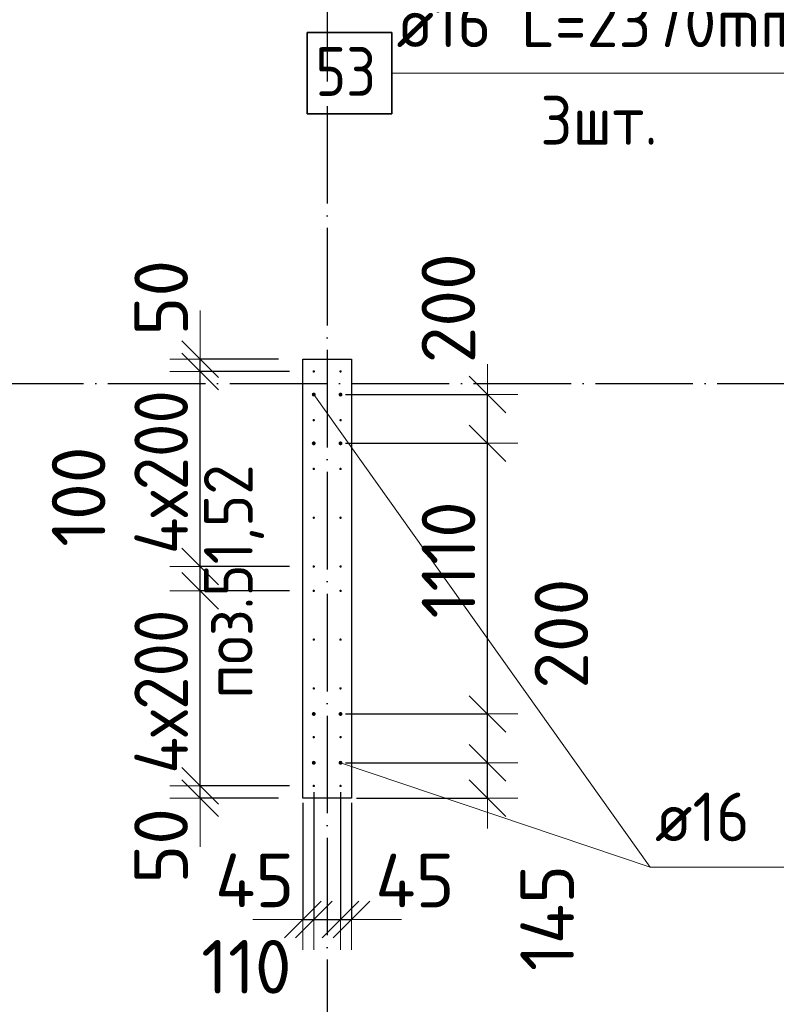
# Model space of a CAD drawing. Header units: millimetres. Extents: x 123094 to 184385, y 26948 to 48500.
# Tile 19 of 108: x 127338 to 130443, y 34154 to 38192. Entities that reach past the tile are written whole.
import ezdxf

# ---------------------------------------------------------------- set-up
doc = ezdxf.new("R2010")
doc.units = ezdxf.units.MM
doc.header["$PDMODE"] = 65
doc.linetypes.add('______11', pattern=[500, 400, -50, 0, -50])
doc.linetypes.add('______5', pattern=[1100, 800, -100, 100, -100])
for name, color, linetype, lineweight in [('Standard', 7, 'Continuous', 25), ('Арм.стержн. Выпуски', 180, 'Continuous', 35), ('Колонна (1)', 7, 'Continuous', 35), ('Размерная линия_ общее', 7, 'Continuous', 13)]:
    doc.layers.add(name, color=color, linetype=linetype, lineweight=lineweight)
doc.layers.add('Осевая линия_ общее', color=7, linetype='______5', lineweight=13, true_color=0xa0a0a0)
doc.styles.add('ISOCPEUR', font='ISOCPEUR')
doc.dimstyles.new('DIMSTYLE_3', dxfattribs={"dimtxt": 220, "dimasz": 250, "dimexe": 0, "dimexo": 0, "dimgap": 110, "dimtad": 2, "dimdec": 0, "dimrnd": 5, "dimzin": 12, "dimdsep": 46, "dimtxsty": 'ISOCPEUR', "dimblk1": 'ALL_ML_STRICH', "dimblk2": 'ALL_ML_STRICH', "dimsah": 1, "dimcen": 0, "dimclrd": 7, "dimclre": 256, "dimclrt": 7, "dimadec": 0, "dimazin": 0, "dimtfac": 1, "dimtdec": 0, "dimtix": 1, "dimtmove": 2, "dimatfit": 3, "dimfxl": 0, "dimtzin": 0, "dimlwd": 0, "dimlwe": -3, "dimarcsym": 0})
doc.dimstyles.new('DIMSTYLE_5', dxfattribs={"dimtxt": 220, "dimasz": 250, "dimexe": 0, "dimexo": 0, "dimgap": 110, "dimtad": 2, "dimdec": 0, "dimrnd": 5, "dimzin": 12, "dimdsep": 46, "dimtxsty": 'ISOCPEUR', "dimblk1": 'ALL_ML_STRICH', "dimblk2": 'ALL_ML_STRICH', "dimsah": 1, "dimcen": 0, "dimclrd": 7, "dimclre": 256, "dimclrt": 7, "dimadec": 0, "dimazin": 0, "dimtfac": 1, "dimtdec": 0, "dimtix": 1, "dimtmove": 2, "dimatfit": 3, "dimfxl": 0, "dimtvp": 1.2, "dimtzin": 0, "dimlwd": 0, "dimlwe": -3, "dimarcsym": 0})
doc.dimstyles.new('DIMSTYLE_7', dxfattribs={"dimtxt": 220, "dimasz": 250, "dimexe": 0, "dimexo": 0, "dimgap": 110, "dimtad": 0, "dimdec": 0, "dimrnd": 5, "dimzin": 12, "dimdsep": 46, "dimtxsty": 'ISOCPEUR', "dimblk1": 'ALL_ML_STRICH', "dimblk2": 'ALL_ML_STRICH', "dimsah": 1, "dimcen": 0, "dimclrd": 7, "dimclre": 256, "dimclrt": 7, "dimadec": 0, "dimazin": 0, "dimtfac": 1, "dimtdec": 0, "dimtix": 1, "dimtmove": 2, "dimatfit": 3, "dimfxl": 0, "dimtvp": 1.2, "dimtzin": 0, "dimlwd": 0, "dimlwe": -3, "dimarcsym": 0})

# ---------------------------------------------------------------- blocks, each defined once
blk = doc.blocks.new('ALL_ML_STRICH')
at = {"color": 0, "linetype": 'ByBlock', "lineweight": -2}
for p, q in [((0, -0.5), (0, 0.5)), ((-0.3, -0.3), (0.3, 0.3)), ((-1, 0), (0.5, 0))]:
    blk.add_line(p, q, dxfattribs=at)
blk = doc.blocks.new('*D385')
at = {"layer": 'DEFPOINTS', "color": 7, "linetype": 'Continuous', "lineweight": 13, "transparency": 33554687}
for p in [(128545, 35050), (128079, 35000), (128500, 35000)]:
    blk.add_point(p, dxfattribs=at)
at = {"layer": 'Размерная линия_ общее', "color": 253, "linetype": 'Continuous', "lineweight": -2, "true_color": 0xa0a0a0, "transparency": 33554687}
for p, q in [((128445, 35050), (128079, 35050)), ((128400, 35000), (128079, 35000))]:
    blk.add_line(p, q, dxfattribs=at)
at = {"layer": 'Размерная линия_ общее', "color": 7, "linetype": 'Continuous', "lineweight": -2, "transparency": 33554687}
blk.add_line((128079, 35000), (128079, 35050), dxfattribs=at)
at = {"layer": 'Размерная линия_ общее', "color": 7, "linetype": 'Continuous', "lineweight": 13, "transparency": 33554687, "xscale": 250, "yscale": 250, "zscale": 250}
for p, rotation in [((128079, 35000), 270), ((128079, 35050), 90)]:
    blk.add_blockref('ALL_ML_STRICH', p, dxfattribs=dict(at, rotation=rotation))
at = {"layer": 'Размерная линия_ общее', "color": 7, "linetype": 'Continuous', "lineweight": 13, "transparency": 33554687, "insert": (127918.5, 34804), "char_height": 220, "width": 440, "attachment_point": 5, "rotation": 90, "style": 'ISOCPEUR'}
blk.add_mtext('\\A1;{50}', dxfattribs=at)
blk = doc.blocks.new('*D386')
at = {"layer": 'DEFPOINTS', "color": 7, "linetype": 'Continuous', "lineweight": 13, "transparency": 33554687}
for p in [(128545, 35850), (128079, 35050), (128545, 35050)]:
    blk.add_point(p, dxfattribs=at)
at = {"layer": 'Размерная линия_ общее', "color": 253, "linetype": 'Continuous', "lineweight": -2, "true_color": 0xa0a0a0, "transparency": 33554687}
for p, q in [((128445, 35850), (128079, 35850)), ((128445, 35050), (128079, 35050))]:
    blk.add_line(p, q, dxfattribs=at)
at = {"layer": 'Размерная линия_ общее', "color": 7, "linetype": 'Continuous', "lineweight": -2, "transparency": 33554687}
blk.add_line((128079, 35050), (128079, 35850), dxfattribs=at)
at = {"layer": 'Размерная линия_ общее', "color": 7, "linetype": 'Continuous', "lineweight": 13, "transparency": 33554687, "xscale": 250, "yscale": 250, "zscale": 250}
for p, rotation in [((128079, 35850), 90), ((128079, 35050), 270)]:
    blk.add_blockref('ALL_ML_STRICH', p, dxfattribs=dict(at, rotation=rotation))
at = {"layer": 'Размерная линия_ общее', "color": 7, "linetype": 'Continuous', "lineweight": 13, "transparency": 33554687, "insert": (127809, 35100), "char_height": 220, "width": 11, "attachment_point": 1, "rotation": 90, "line_spacing_factor": 0.60241, "style": 'ISOCPEUR'}
blk.add_mtext('\\W0.91;4х200', dxfattribs=at)
blk = doc.blocks.new('*D387')
at = {"layer": 'DEFPOINTS', "color": 7, "linetype": 'Continuous', "lineweight": 13, "transparency": 33554687}
for p in [(128545, 35950), (128079, 35850), (128545, 35850)]:
    blk.add_point(p, dxfattribs=at)
at = {"layer": 'Размерная линия_ общее', "color": 253, "linetype": 'Continuous', "lineweight": -2, "true_color": 0xa0a0a0, "transparency": 33554687}
for p, q in [((128445, 35950), (128079, 35950)), ((128445, 35850), (128079, 35850))]:
    blk.add_line(p, q, dxfattribs=at)
at = {"layer": 'Размерная линия_ общее', "color": 7, "linetype": 'Continuous', "lineweight": -2, "transparency": 33554687}
blk.add_line((128079, 35850), (128079, 35950), dxfattribs=at)
at = {"layer": 'Размерная линия_ общее', "color": 7, "linetype": 'Continuous', "lineweight": 13, "transparency": 33554687, "xscale": 250, "yscale": 250, "zscale": 250}
for p, rotation in [((128079, 35850), 270), ((128079, 35950), 90)]:
    blk.add_blockref('ALL_ML_STRICH', p, dxfattribs=dict(at, rotation=rotation))
at = {"layer": 'Размерная линия_ общее', "color": 7, "linetype": 'Continuous', "lineweight": 13, "transparency": 33554687, "insert": (127580.1, 36236.2), "char_height": 220, "width": 660, "attachment_point": 5, "rotation": 90, "style": 'ISOCPEUR'}
blk.add_mtext('\\A1;{100}', dxfattribs=at)
blk = doc.blocks.new('*D388')
at = {"layer": 'DEFPOINTS', "color": 7, "linetype": 'Continuous', "lineweight": 13, "transparency": 33554687}
for p in [(128545, 36750), (128079, 35950), (128545, 35950)]:
    blk.add_point(p, dxfattribs=at)
at = {"layer": 'Размерная линия_ общее', "color": 253, "linetype": 'Continuous', "lineweight": -2, "true_color": 0xa0a0a0, "transparency": 33554687}
for p, q in [((128445, 36750), (128079, 36750)), ((128445, 35950), (128079, 35950))]:
    blk.add_line(p, q, dxfattribs=at)
at = {"layer": 'Размерная линия_ общее', "color": 7, "linetype": 'Continuous', "lineweight": -2, "transparency": 33554687}
blk.add_line((128079, 35950), (128079, 36750), dxfattribs=at)
at = {"layer": 'Размерная линия_ общее', "color": 7, "linetype": 'Continuous', "lineweight": 13, "transparency": 33554687, "xscale": 250, "yscale": 250, "zscale": 250}
for p, rotation in [((128079, 36750), 90), ((128079, 35950), 270)]:
    blk.add_blockref('ALL_ML_STRICH', p, dxfattribs=dict(at, rotation=rotation))
at = {"layer": 'Размерная линия_ общее', "color": 7, "linetype": 'Continuous', "lineweight": 13, "transparency": 33554687, "insert": (127809, 36000), "char_height": 220, "width": 11, "attachment_point": 1, "rotation": 90, "line_spacing_factor": 0.60241, "style": 'ISOCPEUR'}
blk.add_mtext('\\W0.91;4х200', dxfattribs=at)
blk = doc.blocks.new('*D389')
at = {"layer": 'DEFPOINTS', "color": 7, "linetype": 'Continuous', "lineweight": 13, "transparency": 33554687}
for p in [(128500, 36800), (128079, 36750), (128545, 36750)]:
    blk.add_point(p, dxfattribs=at)
at = {"layer": 'Размерная линия_ общее', "color": 253, "linetype": 'Continuous', "lineweight": -2, "true_color": 0xa0a0a0, "transparency": 33554687}
for p, q in [((128400, 36800), (128079, 36800)), ((128445, 36750), (128079, 36750))]:
    blk.add_line(p, q, dxfattribs=at)
at = {"layer": 'Размерная линия_ общее', "color": 7, "linetype": 'Continuous', "lineweight": -2, "transparency": 33554687}
blk.add_line((128079, 36750), (128079, 36800), dxfattribs=at)
at = {"layer": 'Размерная линия_ общее', "color": 7, "linetype": 'Continuous', "lineweight": 13, "transparency": 33554687, "xscale": 250, "yscale": 250, "zscale": 250}
for p, rotation in [((128079, 36750), 270), ((128079, 36800), 90)]:
    blk.add_blockref('ALL_ML_STRICH', p, dxfattribs=dict(at, rotation=rotation))
at = {"layer": 'Размерная линия_ общее', "color": 7, "linetype": 'Continuous', "lineweight": 13, "transparency": 33554687, "insert": (127919, 37051.8), "char_height": 220, "width": 440, "attachment_point": 5, "rotation": 90, "style": 'ISOCPEUR'}
blk.add_mtext('\\A1;{50}', dxfattribs=at)
blk = doc.blocks.new('*D390')
at = {"layer": 'DEFPOINTS', "color": 7, "linetype": 'Continuous', "lineweight": 13, "transparency": 33554687}
for p in [(128545, 35045), (128500, 35000), (128500, 34502.4)]:
    blk.add_point(p, dxfattribs=at)
at = {"layer": 'Размерная линия_ общее', "color": 253, "linetype": 'Continuous', "lineweight": -2, "true_color": 0xa0a0a0, "transparency": 33554687}
for p, q in [((128545, 35025), (128545, 34502.4)), ((128500, 34980), (128500, 34502.4))]:
    blk.add_line(p, q, dxfattribs=at)
at = {"layer": 'Размерная линия_ общее', "color": 7, "linetype": 'Continuous', "lineweight": -2, "transparency": 33554687}
blk.add_line((128500, 34502.4), (128545, 34502.4), dxfattribs=at)
at = {"layer": 'Размерная линия_ общее', "color": 7, "linetype": 'Continuous', "lineweight": 13, "transparency": 33554687, "xscale": 250, "yscale": 250, "zscale": 250}
blk.add_blockref('ALL_ML_STRICH', (128545, 34502.4), dxfattribs=at)
at = {"layer": 'Размерная линия_ общее', "color": 7, "linetype": 'Continuous', "lineweight": 13, "transparency": 33554687, "xscale": 250, "yscale": 250, "zscale": 250, "rotation": 180}
blk.add_blockref('ALL_ML_STRICH', (128500, 34502.4), dxfattribs=at)
at = {"layer": 'Размерная линия_ общее', "color": 7, "linetype": 'Continuous', "lineweight": 13, "transparency": 33554687, "insert": (128302.6, 34662.7), "char_height": 220, "width": 440, "attachment_point": 5, "style": 'ISOCPEUR'}
blk.add_mtext('\\A1;{45}', dxfattribs=at)
blk = doc.blocks.new('*D391')
at = {"layer": 'DEFPOINTS', "color": 7, "linetype": 'Continuous', "lineweight": 13, "transparency": 33554687}
for p in [(128545, 35045), (128655, 35045), (128545, 34502.4)]:
    blk.add_point(p, dxfattribs=at)
at = {"layer": 'Размерная линия_ общее', "color": 253, "linetype": 'Continuous', "lineweight": -2, "true_color": 0xa0a0a0, "transparency": 33554687}
for p, q in [((128545, 35025), (128545, 34502.4)), ((128655, 35025), (128655, 34502.4))]:
    blk.add_line(p, q, dxfattribs=at)
at = {"layer": 'Размерная линия_ общее', "color": 7, "linetype": 'Continuous', "lineweight": -2, "transparency": 33554687}
blk.add_line((128545, 34502.4), (128655, 34502.4), dxfattribs=at)
at = {"layer": 'Размерная линия_ общее', "color": 7, "linetype": 'Continuous', "lineweight": 13, "transparency": 33554687, "xscale": 250, "yscale": 250, "zscale": 250}
blk.add_blockref('ALL_ML_STRICH', (128655, 34502.4), dxfattribs=at)
at = {"layer": 'Размерная линия_ общее', "color": 7, "linetype": 'Continuous', "lineweight": 13, "transparency": 33554687, "xscale": 250, "yscale": 250, "zscale": 250, "rotation": 180}
blk.add_blockref('ALL_ML_STRICH', (128545, 34502.4), dxfattribs=at)
at = {"layer": 'Размерная линия_ общее', "color": 7, "linetype": 'Continuous', "lineweight": 13, "transparency": 33554687, "insert": (128268.6, 34308.2), "char_height": 220, "width": 660, "attachment_point": 5, "style": 'ISOCPEUR'}
blk.add_mtext('\\A1;{110}', dxfattribs=at)
blk = doc.blocks.new('*D392')
at = {"layer": 'DEFPOINTS', "color": 7, "linetype": 'Continuous', "lineweight": 13, "transparency": 33554687}
for p in [(128655, 35045), (128700, 35000), (128655, 34502.4)]:
    blk.add_point(p, dxfattribs=at)
at = {"layer": 'Размерная линия_ общее', "color": 253, "linetype": 'Continuous', "lineweight": -2, "true_color": 0xa0a0a0, "transparency": 33554687}
for p, q in [((128655, 35025), (128655, 34502.4)), ((128700, 34980), (128700, 34502.4))]:
    blk.add_line(p, q, dxfattribs=at)
at = {"layer": 'Размерная линия_ общее', "color": 7, "linetype": 'Continuous', "lineweight": -2, "transparency": 33554687}
blk.add_line((128655, 34502.4), (128700, 34502.4), dxfattribs=at)
at = {"layer": 'Размерная линия_ общее', "color": 7, "linetype": 'Continuous', "lineweight": 13, "transparency": 33554687, "xscale": 250, "yscale": 250, "zscale": 250}
blk.add_blockref('ALL_ML_STRICH', (128700, 34502.4), dxfattribs=at)
at = {"layer": 'Размерная линия_ общее', "color": 7, "linetype": 'Continuous', "lineweight": 13, "transparency": 33554687, "xscale": 250, "yscale": 250, "zscale": 250, "rotation": 180}
blk.add_blockref('ALL_ML_STRICH', (128655, 34502.4), dxfattribs=at)
at = {"layer": 'Размерная линия_ общее', "color": 7, "linetype": 'Continuous', "lineweight": 13, "transparency": 33554687, "insert": (128960.2, 34662.1), "char_height": 220, "width": 440, "attachment_point": 5, "style": 'ISOCPEUR'}
blk.add_mtext('\\A1;{45}', dxfattribs=at)
blk = doc.blocks.new('*D393')
at = {"layer": 'DEFPOINTS', "color": 7, "linetype": 'Continuous', "lineweight": 13, "transparency": 33554687}
for p in [(128655, 35145), (128700, 35000), (129258.1, 35000)]:
    blk.add_point(p, dxfattribs=at)
at = {"layer": 'Размерная линия_ общее', "color": 253, "linetype": 'Continuous', "lineweight": -2, "true_color": 0xa0a0a0, "transparency": 33554687}
for p, q in [((128675, 35145), (129258.1, 35145)), ((128720, 35000), (129258.1, 35000))]:
    blk.add_line(p, q, dxfattribs=at)
at = {"layer": 'Размерная линия_ общее', "color": 7, "linetype": 'Continuous', "lineweight": -2, "transparency": 33554687}
blk.add_line((129258.1, 35000), (129258.1, 35145), dxfattribs=at)
at = {"layer": 'Размерная линия_ общее', "color": 7, "linetype": 'Continuous', "lineweight": 13, "transparency": 33554687, "xscale": 250, "yscale": 250, "zscale": 250}
for p, rotation in [((129258.1, 35145), 90), ((129258.1, 35000), 270)]:
    blk.add_blockref('ALL_ML_STRICH', p, dxfattribs=dict(at, rotation=rotation))
at = {"layer": 'Размерная линия_ общее', "color": 7, "linetype": 'Continuous', "lineweight": 13, "transparency": 33554687, "insert": (129502.9, 34508.6), "char_height": 220, "width": 660, "attachment_point": 5, "rotation": 90, "style": 'ISOCPEUR'}
blk.add_mtext('\\A1;{145}', dxfattribs=at)
blk = doc.blocks.new('*D394')
at = {"layer": 'DEFPOINTS', "color": 7, "linetype": 'Continuous', "lineweight": 13, "transparency": 33554687}
for p in [(128655, 35345), (128655, 35145), (129258.1, 35145)]:
    blk.add_point(p, dxfattribs=at)
at = {"layer": 'Размерная линия_ общее', "color": 253, "linetype": 'Continuous', "lineweight": -2, "true_color": 0xa0a0a0, "transparency": 33554687}
for p, q in [((128675, 35345), (129258.1, 35345)), ((128675, 35145), (129258.1, 35145))]:
    blk.add_line(p, q, dxfattribs=at)
at = {"layer": 'Размерная линия_ общее', "color": 7, "linetype": 'Continuous', "lineweight": -2, "transparency": 33554687}
blk.add_line((129258.1, 35145), (129258.1, 35345), dxfattribs=at)
at = {"layer": 'Размерная линия_ общее', "color": 7, "linetype": 'Continuous', "lineweight": 13, "transparency": 33554687, "xscale": 250, "yscale": 250, "zscale": 250}
for p, rotation in [((129258.1, 35345), 90), ((129258.1, 35145), 270)]:
    blk.add_blockref('ALL_ML_STRICH', p, dxfattribs=dict(at, rotation=rotation))
at = {"layer": 'Размерная линия_ общее', "color": 7, "linetype": 'Continuous', "lineweight": 13, "transparency": 33554687, "insert": (129561, 35674.3), "char_height": 220, "width": 660, "attachment_point": 5, "rotation": 90, "style": 'ISOCPEUR'}
blk.add_mtext('\\A1;{200}', dxfattribs=at)
blk = doc.blocks.new('*D395')
at = {"layer": 'DEFPOINTS', "color": 7, "linetype": 'Continuous', "lineweight": 13, "transparency": 33554687}
for p in [(128655, 36455), (128655, 35345), (129258.1, 35345)]:
    blk.add_point(p, dxfattribs=at)
at = {"layer": 'Размерная линия_ общее', "color": 253, "linetype": 'Continuous', "lineweight": -2, "true_color": 0xa0a0a0, "transparency": 33554687}
for p, q in [((128675, 36455), (129258.1, 36455)), ((128675, 35345), (129258.1, 35345))]:
    blk.add_line(p, q, dxfattribs=at)
at = {"layer": 'Размерная линия_ общее', "color": 7, "linetype": 'Continuous', "lineweight": -2, "transparency": 33554687}
blk.add_line((129258.1, 35345), (129258.1, 36455), dxfattribs=at)
at = {"layer": 'Размерная линия_ общее', "color": 7, "linetype": 'Continuous', "lineweight": 13, "transparency": 33554687, "xscale": 250, "yscale": 250, "zscale": 250}
for p, rotation in [((129258.1, 36455), 90), ((129258.1, 35345), 270)]:
    blk.add_blockref('ALL_ML_STRICH', p, dxfattribs=dict(at, rotation=rotation))
at = {"layer": 'Размерная линия_ общее', "color": 7, "linetype": 'Continuous', "lineweight": 13, "transparency": 33554687, "insert": (129098.1, 35977), "char_height": 220, "width": 880, "attachment_point": 5, "rotation": 90, "style": 'ISOCPEUR'}
blk.add_mtext('\\A1;{1110}', dxfattribs=at)
blk = doc.blocks.new('*D396')
at = {"layer": 'DEFPOINTS', "color": 7, "linetype": 'Continuous', "lineweight": 13, "transparency": 33554687}
for p in [(128655, 36655), (128655, 36455), (129258.1, 36455)]:
    blk.add_point(p, dxfattribs=at)
at = {"layer": 'Размерная линия_ общее', "color": 253, "linetype": 'Continuous', "lineweight": -2, "true_color": 0xa0a0a0, "transparency": 33554687}
for p, q in [((128675, 36655), (129258.1, 36655)), ((128675, 36455), (129258.1, 36455))]:
    blk.add_line(p, q, dxfattribs=at)
at = {"layer": 'Размерная линия_ общее', "color": 7, "linetype": 'Continuous', "lineweight": -2, "transparency": 33554687}
blk.add_line((129258.1, 36455), (129258.1, 36655), dxfattribs=at)
at = {"layer": 'Размерная линия_ общее', "color": 7, "linetype": 'Continuous', "lineweight": 13, "transparency": 33554687, "xscale": 250, "yscale": 250, "zscale": 250}
for p, rotation in [((129258.1, 36655), 90), ((129258.1, 36455), 270)]:
    blk.add_blockref('ALL_ML_STRICH', p, dxfattribs=dict(at, rotation=rotation))
at = {"layer": 'Размерная линия_ общее', "color": 7, "linetype": 'Continuous', "lineweight": 13, "transparency": 33554687, "insert": (129097.5, 37008.9), "char_height": 220, "width": 660, "attachment_point": 5, "rotation": 90, "style": 'ISOCPEUR'}
blk.add_mtext('\\A1;{200}', dxfattribs=at)

msp = doc.modelspace()

# ---------------------------------------------------------------- hatches: boundary and pattern name
at = {"layer": 'Арм.стержн. Выпуски', "linetype": 'Continuous', "lineweight": 35, "transparency": 33554687}
for color, points in [(4, [(128550, 36750), (128549.6, 36751.9), (128548.5, 36753.5), (128546.9, 36754.6), (128545, 36755), (128543.1, 36754.6), (128541.5, 36753.5), (128540.4, 36751.9), (128540, 36750), (128540.4, 36748.1), (128541.5, 36746.5), (128543.1, 36745.4), (128545, 36745), (128546.9, 36745.4), (128548.5, 36746.5), (128549.6, 36748.1)]), (4, [(128660, 36750), (128659.6, 36751.9), (128658.5, 36753.5), (128656.9, 36754.6), (128655, 36755), (128653.1, 36754.6), (128651.5, 36753.5), (128650.4, 36751.9), (128650, 36750), (128650.4, 36748.1), (128651.5, 36746.5), (128653.1, 36745.4), (128655, 36745), (128656.9, 36745.4), (128658.5, 36746.5), (128659.6, 36748.1)]), (7, [(128553, 36655), (128552.4, 36658.1), (128550.7, 36660.7), (128548.1, 36662.4), (128545, 36663), (128541.9, 36662.4), (128539.3, 36660.7), (128537.6, 36658.1), (128537, 36655), (128537.6, 36651.9), (128539.3, 36649.3), (128541.9, 36647.6), (128545, 36647), (128548.1, 36647.6), (128550.7, 36649.3), (128552.4, 36651.9)]), (7, [(128663, 36655), (128662.4, 36658.1), (128660.7, 36660.7), (128658.1, 36662.4), (128655, 36663), (128651.9, 36662.4), (128649.3, 36660.7), (128647.6, 36658.1), (128647, 36655), (128647.6, 36651.9), (128649.3, 36649.3), (128651.9, 36647.6), (128655, 36647), (128658.1, 36647.6), (128660.7, 36649.3), (128662.4, 36651.9)]), (4, [(128550, 36550), (128549.6, 36551.9), (128548.5, 36553.5), (128546.9, 36554.6), (128545, 36555), (128543.1, 36554.6), (128541.5, 36553.5), (128540.4, 36551.9), (128540, 36550), (128540.4, 36548.1), (128541.5, 36546.5), (128543.1, 36545.4), (128545, 36545), (128546.9, 36545.4), (128548.5, 36546.5), (128549.6, 36548.1)]), (4, [(128660, 36550), (128659.6, 36551.9), (128658.5, 36553.5), (128656.9, 36554.6), (128655, 36555), (128653.1, 36554.6), (128651.5, 36553.5), (128650.4, 36551.9), (128650, 36550), (128650.4, 36548.1), (128651.5, 36546.5), (128653.1, 36545.4), (128655, 36545), (128656.9, 36545.4), (128658.5, 36546.5), (128659.6, 36548.1)]), (7, [(128553, 36455), (128552.4, 36458.1), (128550.7, 36460.7), (128548.1, 36462.4), (128545, 36463), (128541.9, 36462.4), (128539.3, 36460.7), (128537.6, 36458.1), (128537, 36455), (128537.6, 36451.9), (128539.3, 36449.3), (128541.9, 36447.6), (128545, 36447), (128548.1, 36447.6), (128550.7, 36449.3), (128552.4, 36451.9)]), (7, [(128663, 36455), (128662.4, 36458.1), (128660.7, 36460.7), (128658.1, 36462.4), (128655, 36463), (128651.9, 36462.4), (128649.3, 36460.7), (128647.6, 36458.1), (128647, 36455), (128647.6, 36451.9), (128649.3, 36449.3), (128651.9, 36447.6), (128655, 36447), (128658.1, 36447.6), (128660.7, 36449.3), (128662.4, 36451.9)]), (4, [(128550, 36350), (128549.6, 36351.9), (128548.5, 36353.5), (128546.9, 36354.6), (128545, 36355), (128543.1, 36354.6), (128541.5, 36353.5), (128540.4, 36351.9), (128540, 36350), (128540.4, 36348.1), (128541.5, 36346.5), (128543.1, 36345.4), (128545, 36345), (128546.9, 36345.4), (128548.5, 36346.5), (128549.6, 36348.1)]), (4, [(128660, 36350), (128659.6, 36351.9), (128658.5, 36353.5), (128656.9, 36354.6), (128655, 36355), (128653.1, 36354.6), (128651.5, 36353.5), (128650.4, 36351.9), (128650, 36350), (128650.4, 36348.1), (128651.5, 36346.5), (128653.1, 36345.4), (128655, 36345), (128656.9, 36345.4), (128658.5, 36346.5), (128659.6, 36348.1)]), (4, [(128550, 36150), (128549.6, 36151.9), (128548.5, 36153.5), (128546.9, 36154.6), (128545, 36155), (128543.1, 36154.6), (128541.5, 36153.5), (128540.4, 36151.9), (128540, 36150), (128540.4, 36148.1), (128541.5, 36146.5), (128543.1, 36145.4), (128545, 36145), (128546.9, 36145.4), (128548.5, 36146.5), (128549.6, 36148.1)]), (4, [(128660, 36150), (128659.6, 36151.9), (128658.5, 36153.5), (128656.9, 36154.6), (128655, 36155), (128653.1, 36154.6), (128651.5, 36153.5), (128650.4, 36151.9), (128650, 36150), (128650.4, 36148.1), (128651.5, 36146.5), (128653.1, 36145.4), (128655, 36145), (128656.9, 36145.4), (128658.5, 36146.5), (128659.6, 36148.1)]), (4, [(128550, 35950), (128549.6, 35951.9), (128548.5, 35953.5), (128546.9, 35954.6), (128545, 35955), (128543.1, 35954.6), (128541.5, 35953.5), (128540.4, 35951.9), (128540, 35950), (128540.4, 35948.1), (128541.5, 35946.5), (128543.1, 35945.4), (128545, 35945), (128546.9, 35945.4), (128548.5, 35946.5), (128549.6, 35948.1)]), (4, [(128660, 35950), (128659.6, 35951.9), (128658.5, 35953.5), (128656.9, 35954.6), (128655, 35955), (128653.1, 35954.6), (128651.5, 35953.5), (128650.4, 35951.9), (128650, 35950), (128650.4, 35948.1), (128651.5, 35946.5), (128653.1, 35945.4), (128655, 35945), (128656.9, 35945.4), (128658.5, 35946.5), (128659.6, 35948.1)]), (4, [(128550, 35850), (128549.6, 35851.9), (128548.5, 35853.5), (128546.9, 35854.6), (128545, 35855), (128543.1, 35854.6), (128541.5, 35853.5), (128540.4, 35851.9), (128540, 35850), (128540.4, 35848.1), (128541.5, 35846.5), (128543.1, 35845.4), (128545, 35845), (128546.9, 35845.4), (128548.5, 35846.5), (128549.6, 35848.1)]), (4, [(128660, 35850), (128659.6, 35851.9), (128658.5, 35853.5), (128656.9, 35854.6), (128655, 35855), (128653.1, 35854.6), (128651.5, 35853.5), (128650.4, 35851.9), (128650, 35850), (128650.4, 35848.1), (128651.5, 35846.5), (128653.1, 35845.4), (128655, 35845), (128656.9, 35845.4), (128658.5, 35846.5), (128659.6, 35848.1)]), (4, [(128550, 35650), (128549.6, 35651.9), (128548.5, 35653.5), (128546.9, 35654.6), (128545, 35655), (128543.1, 35654.6), (128541.5, 35653.5), (128540.4, 35651.9), (128540, 35650), (128540.4, 35648.1), (128541.5, 35646.5), (128543.1, 35645.4), (128545, 35645), (128546.9, 35645.4), (128548.5, 35646.5), (128549.6, 35648.1)]), (4, [(128660, 35650), (128659.6, 35651.9), (128658.5, 35653.5), (128656.9, 35654.6), (128655, 35655), (128653.1, 35654.6), (128651.5, 35653.5), (128650.4, 35651.9), (128650, 35650), (128650.4, 35648.1), (128651.5, 35646.5), (128653.1, 35645.4), (128655, 35645), (128656.9, 35645.4), (128658.5, 35646.5), (128659.6, 35648.1)]), (4, [(128550, 35450), (128549.6, 35451.9), (128548.5, 35453.5), (128546.9, 35454.6), (128545, 35455), (128543.1, 35454.6), (128541.5, 35453.5), (128540.4, 35451.9), (128540, 35450), (128540.4, 35448.1), (128541.5, 35446.5), (128543.1, 35445.4), (128545, 35445), (128546.9, 35445.4), (128548.5, 35446.5), (128549.6, 35448.1)]), (4, [(128660, 35450), (128659.6, 35451.9), (128658.5, 35453.5), (128656.9, 35454.6), (128655, 35455), (128653.1, 35454.6), (128651.5, 35453.5), (128650.4, 35451.9), (128650, 35450), (128650.4, 35448.1), (128651.5, 35446.5), (128653.1, 35445.4), (128655, 35445), (128656.9, 35445.4), (128658.5, 35446.5), (128659.6, 35448.1)]), (7, [(128553, 35345), (128552.4, 35348.1), (128550.7, 35350.7), (128548.1, 35352.4), (128545, 35353), (128541.9, 35352.4), (128539.3, 35350.7), (128537.6, 35348.1), (128537, 35345), (128537.6, 35341.9), (128539.3, 35339.3), (128541.9, 35337.6), (128545, 35337), (128548.1, 35337.6), (128550.7, 35339.3), (128552.4, 35341.9)]), (7, [(128663, 35345), (128662.4, 35348.1), (128660.7, 35350.7), (128658.1, 35352.4), (128655, 35353), (128651.9, 35352.4), (128649.3, 35350.7), (128647.6, 35348.1), (128647, 35345), (128647.6, 35341.9), (128649.3, 35339.3), (128651.9, 35337.6), (128655, 35337), (128658.1, 35337.6), (128660.7, 35339.3), (128662.4, 35341.9)]), (4, [(128550, 35250), (128549.6, 35251.9), (128548.5, 35253.5), (128546.9, 35254.6), (128545, 35255), (128543.1, 35254.6), (128541.5, 35253.5), (128540.4, 35251.9), (128540, 35250), (128540.4, 35248.1), (128541.5, 35246.5), (128543.1, 35245.4), (128545, 35245), (128546.9, 35245.4), (128548.5, 35246.5), (128549.6, 35248.1)]), (4, [(128660, 35250), (128659.6, 35251.9), (128658.5, 35253.5), (128656.9, 35254.6), (128655, 35255), (128653.1, 35254.6), (128651.5, 35253.5), (128650.4, 35251.9), (128650, 35250), (128650.4, 35248.1), (128651.5, 35246.5), (128653.1, 35245.4), (128655, 35245), (128656.9, 35245.4), (128658.5, 35246.5), (128659.6, 35248.1)]), (7, [(128553, 35145), (128552.4, 35148.1), (128550.7, 35150.7), (128548.1, 35152.4), (128545, 35153), (128541.9, 35152.4), (128539.3, 35150.7), (128537.6, 35148.1), (128537, 35145), (128537.6, 35141.9), (128539.3, 35139.3), (128541.9, 35137.6), (128545, 35137), (128548.1, 35137.6), (128550.7, 35139.3), (128552.4, 35141.9)]), (7, [(128663, 35145), (128662.4, 35148.1), (128660.7, 35150.7), (128658.1, 35152.4), (128655, 35153), (128651.9, 35152.4), (128649.3, 35150.7), (128647.6, 35148.1), (128647, 35145), (128647.6, 35141.9), (128649.3, 35139.3), (128651.9, 35137.6), (128655, 35137), (128658.1, 35137.6), (128660.7, 35139.3), (128662.4, 35141.9)]), (4, [(128550, 35050), (128549.6, 35051.9), (128548.5, 35053.5), (128546.9, 35054.6), (128545, 35055), (128543.1, 35054.6), (128541.5, 35053.5), (128540.4, 35051.9), (128540, 35050), (128540.4, 35048.1), (128541.5, 35046.5), (128543.1, 35045.4), (128545, 35045), (128546.9, 35045.4), (128548.5, 35046.5), (128549.6, 35048.1)]), (4, [(128660, 35050), (128659.6, 35051.9), (128658.5, 35053.5), (128656.9, 35054.6), (128655, 35055), (128653.1, 35054.6), (128651.5, 35053.5), (128650.4, 35051.9), (128650, 35050), (128650.4, 35048.1), (128651.5, 35046.5), (128653.1, 35045.4), (128655, 35045), (128656.9, 35045.4), (128658.5, 35046.5), (128659.6, 35048.1)])]:
    msp.add_hatch(color=color, dxfattribs=at).paths.add_polyline_path(points)

# ---------------------------------------------------------------- linework, layer by layer
at = {"layer": 'Арм.стержн. Выпуски', "color": 7, "linetype": 'Continuous', "lineweight": 13, "transparency": 33554687}
for p, q in [((128864.8, 37973.2), (130764.8, 37973.2)), ((129925.4, 34716.3), (128545, 36655)), ((129925.4, 34716.3), (128655, 35145)), ((129925.4, 34716.3), (131825.4, 34716.3))]:
    msp.add_line(p, q, dxfattribs=at)
at = {"layer": 'Арм.стержн. Выпуски', "color": 7, "linetype": 'Continuous', "lineweight": 35, "transparency": 33554687}
msp.add_lwpolyline([(128518.2, 37806.5), (128864.8, 37806.5), (128864.8, 38139.9), (128518.2, 38139.9), (128518.2, 37806.5)], dxfattribs=at)
at = {"layer": 'Колонна (1)', "color": 7, "lineweight": 25, "transparency": 33554687}
for p, q in [((128500, 35000), (128500, 36800)), ((128500, 36800), (128700, 36800)), ((128700, 36800), (128700, 35000)), ((128700, 35000), (128500, 35000))]:
    msp.add_line(p, q, dxfattribs=at)
at = {"layer": 'Колонна (1)', "color": 7, "linetype": 'Continuous', "lineweight": 25, "transparency": 33554687}
for p, q in [((128500, 35000), (128500, 36800)), ((128500, 36800), (128700, 36800)), ((128700, 36800), (128700, 35000)), ((128700, 35000), (128500, 35000))]:
    msp.add_line(p, q, dxfattribs=at)
at = {"layer": 'Осевая линия_ общее', "color": 253, "linetype": '______11', "lineweight": -3, "true_color": 0xa0a0a0, "transparency": 33554687}
for p, q in [((128600, 46340), (128600, 27662.1)), ((125200, 36700), (169325.4, 36700))]:
    msp.add_line(p, q, dxfattribs=at)

# ---------------------------------------------------------------- texts
at = {"layer": 'Standard', "color": 7, "linetype": 'Continuous', "lineweight": 13, "transparency": 33554687, "insert": (128341.1, 35407.9), "char_height": 200, "width": 1048.166, "attachment_point": 7, "rotation": 90, "style": 'ISOCPEUR'}
msp.add_mtext('\\A1;{\\fISOCPEUR|i0|b0;\\H200.000000;\\W0.909091;\\C7;поз.51,52}\\P', dxfattribs=at)
at = {"layer": 'Арм.стержн. Выпуски', "color": 7, "linetype": 'Continuous', "lineweight": 25, "transparency": 33554687, "char_height": 200, "attachment_point": 7, "style": 'ISOCPEUR'}
for s, insert, width in [('\\W0.96;ø16 L=2370mm ', (128884.8, 38079.9), 1955.018), ('\\W0.87;53', (128551.5, 37879.9), 367.208), ('\\W0.94;3шт. ', (129474.8, 37679.9), 774.191), ('\\W0.96;ø16 L=2370mm ', (129945.4, 34823), 1955.018)]:
    msp.add_mtext(s, dxfattribs=dict(at, insert=insert, width=width))

# ---------------------------------------------------------------- dimensions: what is measured, and where the dimension line sits
at = {"layer": 'Размерная линия_ общее', "color": 7, "linetype": 'Continuous', "lineweight": 13, "transparency": 33554687}
for base, p1, p2, dimstyle, picture, middle in [((129258.1, 36655), (128675, 36455), (128675, 36655), 'DIMSTYLE_5', '*D396', (129097.5, 37008.9)), ((128079, 36800), (128445, 36750), (128400, 36800), 'DIMSTYLE_5', '*D389', (127919, 37051.8)), ((128079, 35950), (128445, 35850), (128445, 35950), 'DIMSTYLE_5', '*D387', (127580.1, 36236.2)), ((129258.1, 36455), (128675, 35345), (128675, 36455), 'DIMSTYLE_3', '*D395', (129098.1, 35977)), ((129258.1, 35345), (128675, 35145), (128675, 35345), 'DIMSTYLE_7', '*D394', (129561, 35674.3)), ((129258.1, 35145), (128720, 35000), (128675, 35145), 'DIMSTYLE_7', '*D393', (129502.9, 34508.6)), ((128079, 35050), (128400, 35000), (128445, 35050), 'DIMSTYLE_5', '*D385', (127918.5, 34804))]:
    dim = msp.add_linear_dim(base=base, p1=p1, p2=p2, angle=90, dimstyle=dimstyle, override={"dimpost": '<>', "dimclrd": 7, "dimclre": 253, "dimclrt": 7, "dimlwd": 0, "dimlwe": 65533}, dxfattribs=at)
    dim.commit()
    dim.dimension.update_dxf_attribs({"geometry": picture, "text_midpoint": middle, "dimtype": 160})
for base, p1, p2, picture, middle in [((128079, 36750), (128445, 35950), (128445, 36750), '*D388', (127969, 36350)), ((128079, 35850), (128445, 35050), (128445, 35850), '*D386', (127969, 35450))]:
    dim = msp.add_linear_dim(base=base, p1=p1, p2=p2, angle=90, text='\\W0.91;4х200', dimstyle='DIMSTYLE_3', override={"dimpost": '<>', "dimclrd": 7, "dimclre": 253, "dimclrt": 7, "dimlwd": 0, "dimlwe": 65533}, dxfattribs=at)
    dim.commit()
    dim.dimension.update_dxf_attribs({"geometry": picture, "text_midpoint": middle, "dimtype": 160})
for base, p1, p2, dimstyle, picture, middle in [((128655, 34502.4), (128545, 35025), (128655, 35025), 'DIMSTYLE_7', '*D391', (128268.6, 34308.2)), ((128545, 34502.4), (128500, 34980), (128545, 35025), 'DIMSTYLE_5', '*D390', (128302.6, 34662.7)), ((128700, 34502.4), (128655, 35025), (128700, 34980), 'DIMSTYLE_5', '*D392', (128960.2, 34662.1))]:
    dim = msp.add_linear_dim(base=base, p1=p1, p2=p2, dimstyle=dimstyle, override={"dimpost": '<>', "dimclrd": 7, "dimclre": 253, "dimclrt": 7, "dimlwd": 0, "dimlwe": 65533}, dxfattribs=at)
    dim.commit()
    dim.dimension.update_dxf_attribs({"geometry": picture, "text_midpoint": middle, "dimtype": 160})

doc.saveas('drawing.dxf')
